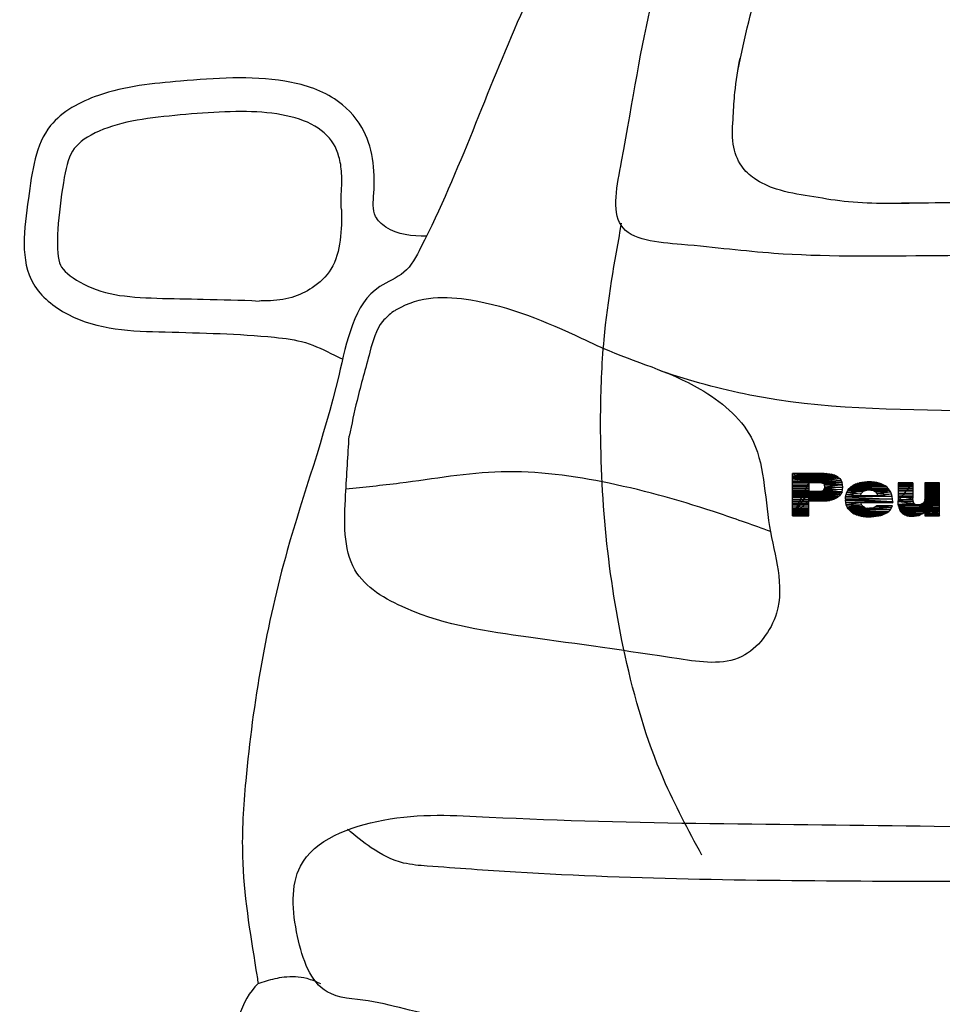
# Model space of a CAD drawing. Extents: x -11.06 to -9.03, y 5.45 to 7.1.
# Tile 2 of 11: x -11.06 to -10.55, y 6.01 to 6.56. Entities that reach past the tile are written whole.
import ezdxf

# ---------------------------------------------------------------- set-up
doc = ezdxf.new("R2010")
doc.units = 0
doc.layers.add('206', color=7, linetype='CONTINUOUS')

msp = doc.modelspace()

# ---------------------------------------------------------------- linework, layer by layer
at = {"layer": '206'}
for p, q in [((-10.62806, 6.28522), (-10.62806, 6.30858)), ((-10.62806, 6.30858), (-10.61903, 6.30355)), ((-10.62806, 6.30858), (-10.61903, 6.30355)), ((-10.61061, 6.30858), (-10.62806, 6.30858)), ((-10.62806, 6.30647), (-10.61289, 6.30355)), ((-10.61289, 6.30355), (-10.62806, 6.30647)), ((-10.62806, 6.30642), (-10.61289, 6.30355)), ((-10.61289, 6.30355), (-10.62806, 6.30642)), ((-10.62806, 6.30552), (-10.61289, 6.30355)), ((-10.61289, 6.30355), (-10.62806, 6.30552)), ((-10.62806, 6.30459), (-10.61289, 6.30355)), ((-10.61289, 6.30355), (-10.62806, 6.30459)), ((-10.62806, 6.30409), (-10.61903, 6.30409)), ((-10.62806, 6.30377), (-10.61903, 6.30377)), ((-10.61903, 6.30355), (-10.62806, 6.28522)), ((-10.62806, 6.28522), (-10.61903, 6.30355)), ((-10.61289, 6.30355), (-10.62794, 6.30724)), ((-10.62794, 6.30724), (-10.61289, 6.30355)), ((-10.61289, 6.30355), (-10.62687, 6.30774)), ((-10.62687, 6.30774), (-10.61289, 6.30355)), ((-10.61289, 6.30355), (-10.62565, 6.30812)), ((-10.62565, 6.30812), (-10.61289, 6.30355)), ((-10.61289, 6.30355), (-10.62432, 6.30839)), ((-10.62432, 6.30839), (-10.61289, 6.30355)), ((-10.61289, 6.30355), (-10.62287, 6.30854)), ((-10.62287, 6.30854), (-10.61289, 6.30355)), ((-10.6099, 6.3083), (-10.62217, 6.3083)), ((-10.6099, 6.30775), (-10.62217, 6.30775)), ((-10.6099, 6.30711), (-10.62217, 6.30711)), ((-10.6099, 6.30671), (-10.62217, 6.30671)), ((-10.6099, 6.30631), (-10.62217, 6.30631)), ((-10.6099, 6.30592), (-10.62217, 6.30592)), ((-10.61289, 6.30355), (-10.62131, 6.30858)), ((-10.61289, 6.30355), (-10.62131, 6.30858)), ((-10.60895, 6.3083), (-10.62122, 6.3083)), ((-10.61903, 6.30355), (-10.61061, 6.30858)), ((-10.61903, 6.30355), (-10.61061, 6.30858)), ((-10.60904, 6.30854), (-10.61903, 6.30355)), ((-10.61903, 6.30355), (-10.60904, 6.30854)), ((-10.6076, 6.30839), (-10.61903, 6.30355)), ((-10.61903, 6.30355), (-10.6076, 6.30839)), ((-10.60626, 6.30812), (-10.61903, 6.30355)), ((-10.61903, 6.30355), (-10.60626, 6.30812)), ((-10.60504, 6.30774), (-10.61903, 6.30355)), ((-10.61903, 6.30355), (-10.60504, 6.30774)), ((-10.60398, 6.30724), (-10.61903, 6.30355)), ((-10.61903, 6.30355), (-10.60398, 6.30724)), ((-10.60302, 6.30663), (-10.61903, 6.30355)), ((-10.61903, 6.30355), (-10.60302, 6.30663)), ((-10.60295, 6.3066), (-10.61903, 6.30355)), ((-10.61903, 6.30355), (-10.60295, 6.3066)), ((-10.60199, 6.30576), (-10.61903, 6.30355)), ((-10.61903, 6.30355), (-10.60199, 6.30576)), ((-10.60123, 6.30477), (-10.61903, 6.30355)), ((-10.61903, 6.30355), (-10.60123, 6.30477)), ((-10.6007, 6.30362), (-10.61903, 6.30355)), ((-10.61903, 6.30355), (-10.6007, 6.30362)), ((-10.61407, 6.30355), (-10.61903, 6.30355)), ((-10.61903, 6.30355), (-10.61903, 6.29852)), ((-10.6007, 6.30362), (-10.61407, 6.30355)), ((-10.6007, 6.30362), (-10.61407, 6.30355)), ((-10.61407, 6.30355), (-10.61343, 6.30355)), ((-10.6007, 6.30362), (-10.61343, 6.30355)), ((-10.61343, 6.30355), (-10.6007, 6.30362)), ((-10.61343, 6.30355), (-10.60039, 6.30237)), ((-10.60039, 6.30237), (-10.61343, 6.30355)), ((-10.61343, 6.30355), (-10.61198, 6.3034)), ((-10.61061, 6.30858), (-10.60904, 6.30854)), ((-10.60904, 6.30854), (-10.6076, 6.30839)), ((-10.6076, 6.30839), (-10.60626, 6.30812)), ((-10.60626, 6.30812), (-10.60504, 6.30774)), ((-10.60504, 6.30774), (-10.60398, 6.30724)), ((-10.60398, 6.30724), (-10.60302, 6.30663)), ((-10.60302, 6.30663), (-10.60295, 6.3066)), ((-10.60295, 6.3066), (-10.60199, 6.30576)), ((-10.60199, 6.30576), (-10.60123, 6.30477)), ((-10.60123, 6.30477), (-10.6007, 6.30362)), ((-10.60039, 6.30237), (-10.6007, 6.30362)), ((-10.5911, 6.3034), (-10.58976, 6.30366)), ((-10.58145, 6.30355), (-10.5911, 6.3034)), ((-10.58145, 6.30355), (-10.5911, 6.3034)), ((-10.58976, 6.30366), (-10.58835, 6.30385)), ((-10.58283, 6.30378), (-10.58976, 6.30366)), ((-10.58283, 6.30378), (-10.58976, 6.30366)), ((-10.58976, 6.30366), (-10.58145, 6.30355)), ((-10.58976, 6.30366), (-10.58145, 6.30355)), ((-10.58835, 6.30385), (-10.58683, 6.30393)), ((-10.58431, 6.30393), (-10.58835, 6.30385)), ((-10.58431, 6.30393), (-10.58835, 6.30385)), ((-10.58835, 6.30385), (-10.58283, 6.30378)), ((-10.58835, 6.30385), (-10.58283, 6.30378)), ((-10.58591, 6.30397), (-10.58683, 6.30393)), ((-10.58683, 6.30393), (-10.58431, 6.30393)), ((-10.58683, 6.30393), (-10.58431, 6.30393)), ((-10.58431, 6.30393), (-10.58591, 6.30397)), ((-10.58283, 6.30378), (-10.58431, 6.30393)), ((-10.58145, 6.30355), (-10.58283, 6.30378)), ((-10.58016, 6.30324), (-10.58145, 6.30355)), ((-10.62806, 6.30289), (-10.61903, 6.30289)), ((-10.62806, 6.30194), (-10.61903, 6.30194)), ((-10.62806, 6.30138), (-10.61903, 6.30138)), ((-10.62806, 6.3005), (-10.61903, 6.3005)), ((-10.62806, 6.29947), (-10.61903, 6.29947)), ((-10.62806, 6.29875), (-10.61903, 6.29875)), ((-10.61903, 6.29852), (-10.62806, 6.28522)), ((-10.62806, 6.28522), (-10.61903, 6.29852)), ((-10.62806, 6.29812), (-10.61903, 6.29812)), ((-10.61903, 6.29852), (-10.61903, 6.29345)), ((-10.61903, 6.29345), (-10.61903, 6.29852)), ((-10.61903, 6.29852), (-10.6007, 6.29837)), ((-10.61903, 6.29852), (-10.6007, 6.29837)), ((-10.61407, 6.29852), (-10.61903, 6.29852)), ((-10.61407, 6.29852), (-10.61903, 6.29852)), ((-10.61903, 6.29852), (-10.61407, 6.29852)), ((-10.61903, 6.29852), (-10.61903, 6.29852)), ((-10.60161, 6.29837), (-10.61903, 6.2937)), ((-10.60253, 6.29837), (-10.61903, 6.29394)), ((-10.60414, 6.29837), (-10.61903, 6.29437)), ((-10.60464, 6.29837), (-10.61903, 6.29451)), ((-10.60576, 6.29837), (-10.61903, 6.29481)), ((-10.60693, 6.29837), (-10.61903, 6.29512)), ((-10.60821, 6.29837), (-10.61903, 6.29547)), ((-10.60921, 6.29837), (-10.61903, 6.29573)), ((-10.61016, 6.29837), (-10.61903, 6.29599)), ((-10.61079, 6.29837), (-10.61903, 6.29616)), ((-10.61253, 6.29837), (-10.61903, 6.29662)), ((-10.61373, 6.29837), (-10.61903, 6.29695)), ((-10.61456, 6.29837), (-10.61903, 6.29717)), ((-10.61548, 6.29837), (-10.61903, 6.29741)), ((-10.61639, 6.29837), (-10.61903, 6.29766)), ((-10.61764, 6.29837), (-10.61903, 6.29799)), ((-10.61834, 6.29837), (-10.61903, 6.29818)), ((-10.6007, 6.29837), (-10.61903, 6.29345)), ((-10.61903, 6.29345), (-10.6007, 6.29837)), ((-10.61244, 6.29863), (-10.61407, 6.29852)), ((-10.61407, 6.29852), (-10.6007, 6.29837)), ((-10.6007, 6.29837), (-10.61407, 6.29852)), ((-10.61129, 6.29894), (-10.61244, 6.29863)), ((-10.61244, 6.29863), (-10.6007, 6.29837)), ((-10.6007, 6.29837), (-10.61244, 6.29863)), ((-10.61198, 6.3034), (-10.60039, 6.30237)), ((-10.60039, 6.30237), (-10.61198, 6.3034)), ((-10.61198, 6.3034), (-10.61099, 6.30301)), ((-10.61099, 6.29909), (-10.61129, 6.29894)), ((-10.61129, 6.29894), (-10.6007, 6.29837)), ((-10.6007, 6.29837), (-10.61129, 6.29894)), ((-10.61099, 6.30301), (-10.60039, 6.30237)), ((-10.60039, 6.30237), (-10.61099, 6.30301)), ((-10.61099, 6.30301), (-10.61045, 6.30237)), ((-10.61099, 6.29909), (-10.6103, 6.30004)), ((-10.60039, 6.29962), (-10.61099, 6.29909)), ((-10.60039, 6.29962), (-10.61099, 6.29909)), ((-10.61099, 6.29909), (-10.6007, 6.29837)), ((-10.6007, 6.29837), (-10.61099, 6.29909)), ((-10.61045, 6.30237), (-10.60039, 6.30237)), ((-10.61015, 6.30103), (-10.61045, 6.30237)), ((-10.61045, 6.30237), (-10.60039, 6.30237)), ((-10.6103, 6.30004), (-10.61015, 6.30103)), ((-10.60028, 6.301), (-10.6103, 6.30004)), ((-10.60028, 6.301), (-10.6103, 6.30004)), ((-10.6103, 6.30004), (-10.60039, 6.29962)), ((-10.6103, 6.30004), (-10.60039, 6.29962)), ((-10.60039, 6.30237), (-10.61015, 6.30103)), ((-10.60039, 6.30237), (-10.61015, 6.30103)), ((-10.61015, 6.30103), (-10.60028, 6.301)), ((-10.61015, 6.30103), (-10.60028, 6.301)), ((-10.6007, 6.29837), (-10.60127, 6.29726)), ((-10.6007, 6.29837), (-10.60039, 6.29962)), ((-10.60028, 6.301), (-10.60039, 6.30237)), ((-10.60039, 6.29962), (-10.60028, 6.301)), ((-10.59845, 6.29699), (-10.59803, 6.29821)), ((-10.59803, 6.29821), (-10.59746, 6.29928)), ((-10.5882, 6.29898), (-10.59803, 6.29821)), ((-10.59803, 6.29821), (-10.5882, 6.29898)), ((-10.58892, 6.29863), (-10.59803, 6.29821)), ((-10.58892, 6.29863), (-10.59803, 6.29821)), ((-10.59803, 6.29821), (-10.58988, 6.29776)), ((-10.59803, 6.29821), (-10.58988, 6.29776)), ((-10.59746, 6.29928), (-10.5967, 6.30027)), ((-10.57513, 6.30027), (-10.59746, 6.29928)), ((-10.59746, 6.29928), (-10.57513, 6.30027)), ((-10.58549, 6.29943), (-10.59746, 6.29928)), ((-10.59746, 6.29928), (-10.58549, 6.29943)), ((-10.58694, 6.29932), (-10.59746, 6.29928)), ((-10.58694, 6.29932), (-10.59746, 6.29928)), ((-10.59746, 6.29928), (-10.5882, 6.29898)), ((-10.59746, 6.29928), (-10.5882, 6.29898)), ((-10.5967, 6.30027), (-10.59578, 6.30119)), ((-10.57601, 6.30111), (-10.5967, 6.30027)), ((-10.57601, 6.30111), (-10.5967, 6.30027)), ((-10.5967, 6.30027), (-10.57513, 6.30027)), ((-10.5967, 6.30027), (-10.57513, 6.30027)), ((-10.59544, 6.30141), (-10.59578, 6.30119)), ((-10.59578, 6.30119), (-10.57601, 6.30111)), ((-10.59578, 6.30119), (-10.57601, 6.30111)), ((-10.59544, 6.30141), (-10.59449, 6.30206)), ((-10.57688, 6.30176), (-10.59544, 6.30141)), ((-10.57688, 6.30176), (-10.59544, 6.30141)), ((-10.59544, 6.30141), (-10.57601, 6.30111)), ((-10.57601, 6.30111), (-10.59544, 6.30141)), ((-10.59449, 6.30206), (-10.59346, 6.3026)), ((-10.57787, 6.30237), (-10.59449, 6.30206)), ((-10.57787, 6.30237), (-10.59449, 6.30206)), ((-10.59449, 6.30206), (-10.57688, 6.30176)), ((-10.59449, 6.30206), (-10.57688, 6.30176)), ((-10.59346, 6.3026), (-10.59231, 6.30305)), ((-10.57898, 6.30282), (-10.59346, 6.3026)), ((-10.57898, 6.30282), (-10.59346, 6.3026)), ((-10.59346, 6.3026), (-10.57787, 6.30237)), ((-10.59346, 6.3026), (-10.57787, 6.30237)), ((-10.59231, 6.30305), (-10.5911, 6.3034)), ((-10.58016, 6.30324), (-10.59231, 6.30305)), ((-10.58016, 6.30324), (-10.59231, 6.30305)), ((-10.59231, 6.30305), (-10.57898, 6.30282)), ((-10.59231, 6.30305), (-10.57898, 6.30282)), ((-10.5911, 6.3034), (-10.58016, 6.30324)), ((-10.5911, 6.3034), (-10.58016, 6.30324)), ((-10.58988, 6.29776), (-10.58892, 6.29863)), ((-10.5882, 6.29898), (-10.58892, 6.29863)), ((-10.5882, 6.29898), (-10.58694, 6.29932)), ((-10.58549, 6.29943), (-10.58694, 6.29932)), ((-10.57513, 6.30027), (-10.58549, 6.29943)), ((-10.57513, 6.30027), (-10.58549, 6.29943)), ((-10.58549, 6.29943), (-10.57441, 6.29932)), ((-10.57441, 6.29932), (-10.58549, 6.29943)), ((-10.58549, 6.29943), (-10.58469, 6.29939)), ((-10.58469, 6.29939), (-10.57441, 6.29932)), ((-10.58336, 6.29913), (-10.58469, 6.29939)), ((-10.58469, 6.29939), (-10.57441, 6.29932)), ((-10.57441, 6.29932), (-10.58336, 6.29913)), ((-10.57441, 6.29932), (-10.58336, 6.29913)), ((-10.58336, 6.29913), (-10.5738, 6.29825)), ((-10.5738, 6.29825), (-10.58336, 6.29913)), ((-10.58336, 6.29913), (-10.58229, 6.29859)), ((-10.58229, 6.29859), (-10.5738, 6.29825)), ((-10.5738, 6.29825), (-10.58229, 6.29859)), ((-10.58229, 6.29859), (-10.58218, 6.29852)), ((-10.58218, 6.29852), (-10.5738, 6.29825)), ((-10.58134, 6.29753), (-10.58218, 6.29852)), ((-10.58218, 6.29852), (-10.5738, 6.29825)), ((-10.5738, 6.29825), (-10.58134, 6.29753)), ((-10.5738, 6.29825), (-10.58134, 6.29753)), ((-10.57898, 6.30282), (-10.58016, 6.30324)), ((-10.57787, 6.30237), (-10.57898, 6.30282)), ((-10.57688, 6.30176), (-10.57787, 6.30237)), ((-10.57601, 6.30111), (-10.57688, 6.30176)), ((-10.57513, 6.30027), (-10.57601, 6.30111)), ((-10.57441, 6.29932), (-10.57513, 6.30027)), ((-10.5738, 6.29825), (-10.57441, 6.29932)), ((-10.5733, 6.29707), (-10.5738, 6.29825)), ((-10.56968, 6.30336), (-10.56968, 6.29334)), ((-10.5616, 6.30336), (-10.56968, 6.30336)), ((-10.56968, 6.29334), (-10.5616, 6.30336)), ((-10.56968, 6.29334), (-10.5616, 6.30336)), ((-10.56968, 6.30288), (-10.56145, 6.30281)), ((-10.56968, 6.30288), (-10.56145, 6.30281)), ((-10.56145, 6.30281), (-10.56968, 6.30258)), ((-10.56145, 6.30281), (-10.56968, 6.30258)), ((-10.56968, 6.30234), (-10.56145, 6.30226)), ((-10.56968, 6.30234), (-10.56145, 6.30226)), ((-10.56145, 6.30226), (-10.56968, 6.30203)), ((-10.56145, 6.30226), (-10.56968, 6.30203)), ((-10.56968, 6.30197), (-10.56145, 6.3019)), ((-10.56968, 6.30197), (-10.56145, 6.3019)), ((-10.56145, 6.3019), (-10.56968, 6.30167)), ((-10.56145, 6.3019), (-10.56968, 6.30167)), ((-10.56968, 6.30143), (-10.56145, 6.30135)), ((-10.56968, 6.30143), (-10.56145, 6.30135)), ((-10.56145, 6.30135), (-10.56968, 6.30112)), ((-10.56145, 6.30135), (-10.56968, 6.30112)), ((-10.56968, 6.30052), (-10.56145, 6.30044)), ((-10.56968, 6.30052), (-10.56145, 6.30044)), ((-10.56145, 6.30044), (-10.56968, 6.30021)), ((-10.56145, 6.30044), (-10.56968, 6.30021)), ((-10.56968, 6.30043), (-10.56145, 6.30035)), ((-10.56968, 6.30043), (-10.56145, 6.30035)), ((-10.56145, 6.30035), (-10.56968, 6.30012)), ((-10.56145, 6.30035), (-10.56968, 6.30012)), ((-10.56968, 6.29952), (-10.56145, 6.29944)), ((-10.56968, 6.29952), (-10.56145, 6.29944)), ((-10.56145, 6.29944), (-10.56968, 6.29921)), ((-10.56145, 6.29944), (-10.56968, 6.29921)), ((-10.56968, 6.29888), (-10.56145, 6.29881)), ((-10.56968, 6.29888), (-10.56145, 6.29881)), ((-10.56145, 6.29881), (-10.56968, 6.29858)), ((-10.56145, 6.29881), (-10.56968, 6.29858)), ((-10.5616, 6.30336), (-10.5616, 6.29482)), ((-10.55489, 6.30336), (-10.55489, 6.29448)), ((-10.54682, 6.30336), (-10.55489, 6.30336)), ((-10.55489, 6.29448), (-10.54682, 6.30336)), ((-10.54682, 6.30336), (-10.55489, 6.29448)), ((-10.54682, 6.30281), (-10.55489, 6.30281)), ((-10.54682, 6.30219), (-10.55489, 6.30219)), ((-10.54682, 6.30188), (-10.55489, 6.30188)), ((-10.54682, 6.30157), (-10.55489, 6.30157)), ((-10.54682, 6.30102), (-10.55489, 6.30102)), ((-10.54682, 6.3004), (-10.55489, 6.3004)), ((-10.54682, 6.29986), (-10.55489, 6.29986)), ((-10.54682, 6.29908), (-10.55489, 6.29908)), ((-10.54682, 6.29853), (-10.55489, 6.29853)), ((-10.54682, 6.28522), (-10.54682, 6.30336)), ((-10.62806, 6.29748), (-10.61903, 6.29748)), ((-10.62806, 6.29668), (-10.61903, 6.29668)), ((-10.62806, 6.29597), (-10.61903, 6.29597)), ((-10.62806, 6.29541), (-10.61903, 6.29541)), ((-10.62806, 6.29437), (-10.61903, 6.29437)), ((-10.61903, 6.29345), (-10.62806, 6.28522)), ((-10.61903, 6.29345), (-10.62806, 6.28522)), ((-10.62806, 6.29342), (-10.61903, 6.29342)), ((-10.62806, 6.29286), (-10.61903, 6.29286)), ((-10.60127, 6.29726), (-10.61903, 6.29345)), ((-10.61903, 6.29345), (-10.60127, 6.29726)), ((-10.60203, 6.29627), (-10.61903, 6.29345)), ((-10.61903, 6.29345), (-10.60203, 6.29627)), ((-10.60295, 6.29543), (-10.61903, 6.29345)), ((-10.61903, 6.29345), (-10.60295, 6.29543)), ((-10.6039, 6.29482), (-10.61903, 6.29345)), ((-10.61903, 6.29345), (-10.6039, 6.29482)), ((-10.60497, 6.29433), (-10.61903, 6.29345)), ((-10.61903, 6.29345), (-10.60497, 6.29433)), ((-10.60619, 6.29395), (-10.61903, 6.29345)), ((-10.61903, 6.29345), (-10.60619, 6.29395)), ((-10.60748, 6.29368), (-10.61903, 6.29345)), ((-10.61903, 6.29345), (-10.60748, 6.29368)), ((-10.60893, 6.29349), (-10.61903, 6.29345)), ((-10.61903, 6.29345), (-10.60893, 6.29349)), ((-10.61049, 6.29345), (-10.61903, 6.29345)), ((-10.61903, 6.29345), (-10.61049, 6.29345)), ((-10.61061, 6.29345), (-10.61903, 6.29345)), ((-10.61903, 6.28522), (-10.61903, 6.29345)), ((-10.61049, 6.29345), (-10.61061, 6.29345)), ((-10.60893, 6.29349), (-10.61049, 6.29345)), ((-10.60748, 6.29368), (-10.60893, 6.29349)), ((-10.60619, 6.29395), (-10.60748, 6.29368)), ((-10.60497, 6.29433), (-10.60619, 6.29395)), ((-10.6039, 6.29482), (-10.60497, 6.29433)), ((-10.60295, 6.29543), (-10.6039, 6.29482)), ((-10.60203, 6.29627), (-10.60295, 6.29543)), ((-10.60127, 6.29726), (-10.60203, 6.29627)), ((-10.59879, 6.29429), (-10.59872, 6.2957)), ((-10.57273, 6.29444), (-10.59879, 6.29429)), ((-10.57273, 6.29444), (-10.59879, 6.29429)), ((-10.59879, 6.29429), (-10.57265, 6.29295)), ((-10.57265, 6.29295), (-10.59879, 6.29429)), ((-10.59879, 6.29429), (-10.59879, 6.29383)), ((-10.59879, 6.29383), (-10.57265, 6.29295)), ((-10.59864, 6.29246), (-10.59879, 6.29383)), ((-10.59879, 6.29383), (-10.57265, 6.29295)), ((-10.59872, 6.2957), (-10.59845, 6.29699)), ((-10.59045, 6.29661), (-10.59872, 6.2957)), ((-10.59872, 6.2957), (-10.59045, 6.29661)), ((-10.59052, 6.29627), (-10.59872, 6.2957)), ((-10.59872, 6.2957), (-10.59052, 6.29627)), ((-10.57296, 6.29581), (-10.59872, 6.2957)), ((-10.57296, 6.29581), (-10.59872, 6.2957)), ((-10.59872, 6.2957), (-10.57273, 6.29444)), ((-10.59872, 6.2957), (-10.57273, 6.29444)), ((-10.57265, 6.29295), (-10.59864, 6.29246)), ((-10.59864, 6.29246), (-10.57265, 6.29295)), ((-10.57265, 6.29273), (-10.59864, 6.29246)), ((-10.57265, 6.29273), (-10.59864, 6.29246)), ((-10.58988, 6.29776), (-10.59845, 6.29699)), ((-10.58988, 6.29776), (-10.59845, 6.29699)), ((-10.59845, 6.29699), (-10.59045, 6.29661)), ((-10.59845, 6.29699), (-10.59045, 6.29661)), ((-10.59045, 6.29661), (-10.59052, 6.29627)), ((-10.59052, 6.29627), (-10.57296, 6.29581)), ((-10.59052, 6.29627), (-10.57296, 6.29581)), ((-10.58096, 6.29627), (-10.59052, 6.29627)), ((-10.58096, 6.29627), (-10.59052, 6.29627)), ((-10.59052, 6.29627), (-10.58096, 6.29627)), ((-10.59052, 6.29627), (-10.59052, 6.29627)), ((-10.59045, 6.29661), (-10.58988, 6.29776)), ((-10.58134, 6.29753), (-10.5733, 6.29707)), ((-10.58096, 6.29627), (-10.58134, 6.29753)), ((-10.58134, 6.29753), (-10.5733, 6.29707)), ((-10.5733, 6.29707), (-10.58096, 6.29627)), ((-10.5733, 6.29707), (-10.58096, 6.29627)), ((-10.58096, 6.29627), (-10.57296, 6.29581)), ((-10.57296, 6.29581), (-10.58096, 6.29627)), ((-10.57296, 6.29581), (-10.5733, 6.29707)), ((-10.57273, 6.29444), (-10.57296, 6.29581)), ((-10.57265, 6.29295), (-10.57273, 6.29444)), ((-10.57265, 6.29295), (-10.57265, 6.29273)), ((-10.57265, 6.29242), (-10.57265, 6.29273)), ((-10.56968, 6.2977), (-10.56145, 6.29762)), ((-10.56968, 6.2977), (-10.56145, 6.29762)), ((-10.56145, 6.29762), (-10.56968, 6.2974)), ((-10.56145, 6.29762), (-10.56968, 6.2974)), ((-10.56968, 6.29688), (-10.56145, 6.29681)), ((-10.56968, 6.29688), (-10.56145, 6.29681)), ((-10.56145, 6.29681), (-10.56968, 6.29658)), ((-10.56145, 6.29681), (-10.56968, 6.29658)), ((-10.56968, 6.29615), (-10.56145, 6.29608)), ((-10.56968, 6.29615), (-10.56145, 6.29608)), ((-10.56145, 6.29608), (-10.56968, 6.29585)), ((-10.56145, 6.29608), (-10.56968, 6.29585)), ((-10.56968, 6.29552), (-10.56145, 6.29544)), ((-10.56968, 6.29552), (-10.56145, 6.29544)), ((-10.56145, 6.29544), (-10.56968, 6.29521)), ((-10.56145, 6.29544), (-10.56968, 6.29521)), ((-10.5616, 6.29482), (-10.56968, 6.29334)), ((-10.5616, 6.29482), (-10.56968, 6.29334)), ((-10.56968, 6.29425), (-10.56145, 6.29417)), ((-10.56968, 6.29425), (-10.56145, 6.29417)), ((-10.56145, 6.29417), (-10.56968, 6.29394)), ((-10.56145, 6.29417), (-10.56968, 6.29394)), ((-10.56968, 6.29334), (-10.56145, 6.29326)), ((-10.56968, 6.29303), (-10.56968, 6.29334)), ((-10.56968, 6.29334), (-10.56145, 6.29326)), ((-10.56145, 6.29326), (-10.56968, 6.29303)), ((-10.56145, 6.29326), (-10.56968, 6.29303)), ((-10.56968, 6.29303), (-10.56107, 6.29219)), ((-10.56957, 6.29143), (-10.56968, 6.29303)), ((-10.56968, 6.29303), (-10.56107, 6.29219)), ((-10.56145, 6.29326), (-10.5616, 6.29482)), ((-10.56107, 6.29219), (-10.56145, 6.29326)), ((-10.55512, 6.29315), (-10.55589, 6.29212)), ((-10.55489, 6.29444), (-10.55512, 6.29315)), ((-10.55512, 6.29315), (-10.54682, 6.28522)), ((-10.54682, 6.28522), (-10.55512, 6.29315)), ((-10.54682, 6.29783), (-10.55489, 6.29783)), ((-10.54682, 6.29744), (-10.55489, 6.29744)), ((-10.54682, 6.29729), (-10.55489, 6.29729)), ((-10.54682, 6.29659), (-10.55489, 6.29659)), ((-10.54682, 6.29628), (-10.55489, 6.29628)), ((-10.54682, 6.29604), (-10.55489, 6.29604)), ((-10.54682, 6.29581), (-10.55489, 6.29581)), ((-10.54682, 6.29542), (-10.55489, 6.29542)), ((-10.54682, 6.29487), (-10.55489, 6.29487)), ((-10.54682, 6.29487), (-10.55489, 6.29487)), ((-10.55489, 6.29448), (-10.54682, 6.28522)), ((-10.54682, 6.28522), (-10.55489, 6.29448)), ((-10.55489, 6.29448), (-10.55489, 6.29444)), ((-10.55489, 6.29444), (-10.54682, 6.28522)), ((-10.54682, 6.28522), (-10.55489, 6.29444)), ((-10.54682, 6.29433), (-10.55489, 6.29433)), ((-10.54682, 6.29394), (-10.55489, 6.29394)), ((-10.54682, 6.29347), (-10.55489, 6.29347)), ((-10.54682, 6.29324), (-10.55489, 6.29324)), ((-10.54682, 6.29293), (-10.55489, 6.29293)), ((-10.54682, 6.29262), (-10.55489, 6.29262)), ((-10.62806, 6.29199), (-10.61903, 6.29199)), ((-10.62806, 6.29127), (-10.61903, 6.29127)), ((-10.62806, 6.29008), (-10.61903, 6.29008)), ((-10.62806, 6.28928), (-10.61903, 6.28928)), ((-10.62806, 6.2888), (-10.61903, 6.2888)), ((-10.62806, 6.28816), (-10.61903, 6.28816)), ((-10.62806, 6.28761), (-10.61903, 6.28761)), ((-10.59864, 6.29246), (-10.57265, 6.29242)), ((-10.59834, 6.29116), (-10.59864, 6.29246)), ((-10.59864, 6.29246), (-10.59014, 6.29242)), ((-10.59014, 6.29242), (-10.59864, 6.29246)), ((-10.59864, 6.29246), (-10.57265, 6.29242)), ((-10.59014, 6.29242), (-10.59834, 6.29116)), ((-10.59014, 6.29242), (-10.59834, 6.29116)), ((-10.59834, 6.29116), (-10.58984, 6.29116)), ((-10.59788, 6.29002), (-10.59834, 6.29116)), ((-10.59834, 6.29116), (-10.58984, 6.29116)), ((-10.58984, 6.29116), (-10.59788, 6.29002)), ((-10.59788, 6.29002), (-10.58984, 6.29116)), ((-10.589, 6.29021), (-10.59788, 6.29002)), ((-10.59788, 6.29002), (-10.589, 6.29021)), ((-10.58889, 6.29013), (-10.59788, 6.29002)), ((-10.58889, 6.29013), (-10.59788, 6.29002)), ((-10.59788, 6.29002), (-10.58786, 6.28964)), ((-10.59723, 6.28895), (-10.59788, 6.29002)), ((-10.59788, 6.29002), (-10.58786, 6.28964)), ((-10.58786, 6.28964), (-10.59723, 6.28895)), ((-10.59723, 6.28895), (-10.58786, 6.28964)), ((-10.58652, 6.28941), (-10.59723, 6.28895)), ((-10.59723, 6.28895), (-10.58652, 6.28941)), ((-10.58546, 6.28933), (-10.59723, 6.28895)), ((-10.58546, 6.28933), (-10.59723, 6.28895)), ((-10.59723, 6.28895), (-10.57395, 6.28853)), ((-10.59643, 6.288), (-10.59723, 6.28895)), ((-10.59723, 6.28895), (-10.57395, 6.28853)), ((-10.57395, 6.28853), (-10.59643, 6.288)), ((-10.57395, 6.28853), (-10.59643, 6.288)), ((-10.59643, 6.288), (-10.57482, 6.28762)), ((-10.59544, 6.28712), (-10.59643, 6.288)), ((-10.59643, 6.288), (-10.57482, 6.28762)), ((-10.57482, 6.28762), (-10.59544, 6.28712)), ((-10.57482, 6.28762), (-10.59544, 6.28712)), ((-10.59544, 6.28712), (-10.57589, 6.28682)), ((-10.59491, 6.28678), (-10.59544, 6.28712)), ((-10.59544, 6.28712), (-10.57589, 6.28682)), ((-10.57265, 6.29242), (-10.59014, 6.29242)), ((-10.58984, 6.29116), (-10.59014, 6.29242)), ((-10.58984, 6.29116), (-10.589, 6.29021)), ((-10.589, 6.29021), (-10.58889, 6.29013)), ((-10.58786, 6.28964), (-10.58889, 6.29013)), ((-10.58786, 6.28964), (-10.58652, 6.28941)), ((-10.58652, 6.28941), (-10.58546, 6.28933)), ((-10.58401, 6.28945), (-10.58546, 6.28933)), ((-10.58546, 6.28933), (-10.57395, 6.28853)), ((-10.57395, 6.28853), (-10.58546, 6.28933)), ((-10.58401, 6.28945), (-10.58302, 6.28972)), ((-10.5733, 6.2896), (-10.58401, 6.28945)), ((-10.5733, 6.2896), (-10.58401, 6.28945)), ((-10.58401, 6.28945), (-10.57395, 6.28853)), ((-10.57395, 6.28853), (-10.58401, 6.28945)), ((-10.58187, 6.2904), (-10.58302, 6.28972)), ((-10.58302, 6.28972), (-10.5733, 6.2896)), ((-10.58302, 6.28972), (-10.5733, 6.2896)), ((-10.58161, 6.29074), (-10.58187, 6.2904)), ((-10.58187, 6.2904), (-10.5728, 6.29074)), ((-10.5728, 6.29074), (-10.58187, 6.2904)), ((-10.58187, 6.2904), (-10.5733, 6.2896)), ((-10.5733, 6.2896), (-10.58187, 6.2904)), ((-10.5728, 6.29074), (-10.58161, 6.29074)), ((-10.57589, 6.28682), (-10.57482, 6.28762)), ((-10.57482, 6.28762), (-10.57395, 6.28853)), ((-10.57395, 6.28853), (-10.5733, 6.2896)), ((-10.5733, 6.2896), (-10.5728, 6.29074)), ((-10.56107, 6.29219), (-10.56957, 6.29143)), ((-10.56957, 6.29143), (-10.56107, 6.29219)), ((-10.56095, 6.29204), (-10.56957, 6.29143)), ((-10.56957, 6.29143), (-10.56095, 6.29204)), ((-10.56, 6.29147), (-10.56957, 6.29143)), ((-10.56, 6.29147), (-10.56957, 6.29143)), ((-10.56957, 6.29143), (-10.55871, 6.29128)), ((-10.56934, 6.29006), (-10.56957, 6.29143)), ((-10.56957, 6.29143), (-10.55871, 6.29128)), ((-10.54682, 6.29129), (-10.56954, 6.29129)), ((-10.54682, 6.29052), (-10.56941, 6.29052)), ((-10.54682, 6.28949), (-10.56941, 6.28949)), ((-10.55871, 6.29128), (-10.56934, 6.29006)), ((-10.55871, 6.29128), (-10.56934, 6.29006)), ((-10.56934, 6.29006), (-10.55871, 6.29128)), ((-10.55871, 6.29128), (-10.56934, 6.29006)), ((-10.56934, 6.29006), (-10.55489, 6.28712)), ((-10.55489, 6.28712), (-10.56934, 6.29006)), ((-10.56934, 6.29006), (-10.56899, 6.28884)), ((-10.56899, 6.28884), (-10.55489, 6.28712)), ((-10.55489, 6.28712), (-10.56899, 6.28884)), ((-10.56899, 6.28884), (-10.56846, 6.28777)), ((-10.54682, 6.2888), (-10.56898, 6.2888)), ((-10.54682, 6.28803), (-10.56859, 6.28803)), ((-10.56846, 6.28777), (-10.55489, 6.28712)), ((-10.56781, 6.2869), (-10.56846, 6.28777)), ((-10.56846, 6.28777), (-10.55489, 6.28712)), ((-10.54682, 6.28771), (-10.56842, 6.28771)), ((-10.55489, 6.28712), (-10.56781, 6.2869)), ((-10.55489, 6.28712), (-10.56781, 6.2869)), ((-10.56107, 6.29219), (-10.56095, 6.29204)), ((-10.56095, 6.29204), (-10.56, 6.29147)), ((-10.55871, 6.29128), (-10.56, 6.29147)), ((-10.55726, 6.29143), (-10.55871, 6.29128)), ((-10.55871, 6.29128), (-10.54682, 6.28522)), ((-10.55871, 6.29128), (-10.55871, 6.29128)), ((-10.54682, 6.28522), (-10.55871, 6.29128)), ((-10.55871, 6.29128), (-10.55489, 6.28712)), ((-10.55489, 6.28712), (-10.55871, 6.29128)), ((-10.55615, 6.29193), (-10.55726, 6.29143)), ((-10.55726, 6.29143), (-10.54682, 6.28522)), ((-10.54682, 6.28522), (-10.55726, 6.29143)), ((-10.55589, 6.29212), (-10.55615, 6.29193)), ((-10.55615, 6.29193), (-10.54682, 6.28522)), ((-10.54682, 6.28522), (-10.55615, 6.29193)), ((-10.55604, 6.28636), (-10.55489, 6.28712)), ((-10.55589, 6.29212), (-10.54682, 6.28522)), ((-10.54682, 6.28522), (-10.55589, 6.29212)), ((-10.54682, 6.29199), (-10.55489, 6.29199)), ((-10.55489, 6.28712), (-10.54682, 6.28522)), ((-10.54682, 6.28522), (-10.55489, 6.28712)), ((-10.55489, 6.28712), (-10.55489, 6.28522)), ((-10.54682, 6.28709), (-10.55489, 6.28709)), ((-10.62806, 6.28681), (-10.61903, 6.28681)), ((-10.62806, 6.28617), (-10.61903, 6.28617)), ((-10.62806, 6.28562), (-10.61903, 6.28562)), ((-10.62806, 6.28522), (-10.61903, 6.28522)), ((-10.57589, 6.28682), (-10.59491, 6.28678)), ((-10.57589, 6.28682), (-10.59491, 6.28678)), ((-10.59491, 6.28678), (-10.57707, 6.28617)), ((-10.57707, 6.28617), (-10.59491, 6.28678)), ((-10.59491, 6.28678), (-10.59392, 6.28621)), ((-10.59392, 6.28621), (-10.57707, 6.28617)), ((-10.59285, 6.28571), (-10.59392, 6.28621)), ((-10.59392, 6.28621), (-10.57707, 6.28617)), ((-10.57707, 6.28617), (-10.59285, 6.28571)), ((-10.59285, 6.28571), (-10.57707, 6.28617)), ((-10.5781, 6.28575), (-10.59285, 6.28571)), ((-10.5781, 6.28575), (-10.59285, 6.28571)), ((-10.59285, 6.28571), (-10.57921, 6.28541)), ((-10.59163, 6.28533), (-10.59285, 6.28571)), ((-10.59285, 6.28571), (-10.57921, 6.28541)), ((-10.57921, 6.28541), (-10.59163, 6.28533)), ((-10.57921, 6.28541), (-10.59163, 6.28533)), ((-10.59163, 6.28533), (-10.58043, 6.2851)), ((-10.59037, 6.28503), (-10.59163, 6.28533)), ((-10.59163, 6.28533), (-10.58043, 6.2851)), ((-10.58043, 6.2851), (-10.59037, 6.28503)), ((-10.58043, 6.2851), (-10.59037, 6.28503)), ((-10.59037, 6.28503), (-10.58176, 6.28488)), ((-10.58896, 6.2848), (-10.59037, 6.28503)), ((-10.59037, 6.28503), (-10.58176, 6.28488)), ((-10.58176, 6.28488), (-10.58896, 6.2848)), ((-10.58176, 6.28488), (-10.58896, 6.2848)), ((-10.58896, 6.2848), (-10.58317, 6.28472)), ((-10.58751, 6.28465), (-10.58896, 6.2848)), ((-10.58896, 6.2848), (-10.58317, 6.28472)), ((-10.58317, 6.28472), (-10.58751, 6.28465)), ((-10.58317, 6.28472), (-10.58751, 6.28465)), ((-10.58751, 6.28465), (-10.58466, 6.28465)), ((-10.58591, 6.28461), (-10.58751, 6.28465)), ((-10.58751, 6.28465), (-10.58466, 6.28465)), ((-10.58466, 6.28465), (-10.58591, 6.28461)), ((-10.58466, 6.28465), (-10.58317, 6.28472)), ((-10.58317, 6.28472), (-10.58176, 6.28488)), ((-10.58176, 6.28488), (-10.58043, 6.2851)), ((-10.58043, 6.2851), (-10.57921, 6.28541)), ((-10.57921, 6.28541), (-10.5781, 6.28575)), ((-10.57707, 6.28617), (-10.5781, 6.28575)), ((-10.57707, 6.28617), (-10.57589, 6.28682)), ((-10.56781, 6.2869), (-10.55604, 6.28636)), ((-10.56713, 6.28625), (-10.56781, 6.2869)), ((-10.56781, 6.2869), (-10.55604, 6.28636)), ((-10.55604, 6.28636), (-10.56713, 6.28625)), ((-10.55604, 6.28636), (-10.56713, 6.28625)), ((-10.56713, 6.28625), (-10.55722, 6.28579)), ((-10.56614, 6.28564), (-10.56713, 6.28625)), ((-10.56713, 6.28625), (-10.55722, 6.28579)), ((-10.55722, 6.28579), (-10.56614, 6.28564)), ((-10.55722, 6.28579), (-10.56614, 6.28564)), ((-10.56614, 6.28564), (-10.55825, 6.28541)), ((-10.56495, 6.28522), (-10.56614, 6.28564)), ((-10.56614, 6.28564), (-10.55825, 6.28541)), ((-10.55825, 6.28541), (-10.56495, 6.28522)), ((-10.55825, 6.28541), (-10.56495, 6.28522)), ((-10.56495, 6.28522), (-10.55951, 6.2851)), ((-10.56358, 6.28495), (-10.56495, 6.28522)), ((-10.56495, 6.28522), (-10.55951, 6.2851)), ((-10.55951, 6.2851), (-10.56358, 6.28495)), ((-10.55951, 6.2851), (-10.56358, 6.28495)), ((-10.56358, 6.28495), (-10.56084, 6.28491)), ((-10.56202, 6.28488), (-10.56358, 6.28495)), ((-10.56358, 6.28495), (-10.56084, 6.28491)), ((-10.56084, 6.28491), (-10.56202, 6.28488)), ((-10.56084, 6.28491), (-10.55951, 6.2851)), ((-10.55951, 6.2851), (-10.55825, 6.28541)), ((-10.55825, 6.28541), (-10.55722, 6.28579)), ((-10.55722, 6.28579), (-10.55604, 6.28636)), ((-10.54682, 6.28623), (-10.55489, 6.28623)), ((-10.54682, 6.28561), (-10.55489, 6.28561)), ((-10.55489, 6.28522), (-10.54682, 6.28522))]:
    msp.add_line(p, q, dxfattribs=at)
for points, knots in [([(-10.0402, 6.8897), (-10.11129, 6.89039), (-10.23176, 6.89126), (-10.39221, 6.87786), (-10.51523, 6.87943), (-10.63028, 6.83001), (-10.70072, 6.70455), (-10.77884, 6.57509), (-10.81365, 6.47115), (-10.84138, 6.41857), (-10.86973, 6.40847), (-10.88131, 6.34351), (-10.9129, 6.25941), (-10.92896, 6.16776), (-10.93394, 6.08957), (-10.92769, 6.05225), (-10.92393, 6.02885), (-10.92352, 6.0263)], [0.008634, 0.008634, 0.008634, 0.008634, 0.181303, 0.3013, 0.39993, 0.479009, 0.589575, 0.727068, 0.836337, 0.849545, 0.861929, 0.904502, 0.983167, 1.084001, 1.116534, 1.165757, 1.171776, 1.171776, 1.171776, 1.171776]), ([(-10.0402, 6.42897), (-10.08172, 6.42894), (-10.25346, 6.42884), (-10.44865, 6.43032), (-10.62906, 6.42818), (-10.68126, 6.43501), (-10.73118, 6.43839), (-10.71714, 6.50675), (-10.70827, 6.57539), (-10.67166, 6.66909), (-10.6382, 6.74268), (-10.59284, 6.78835), (-10.53615, 6.81223), (-10.4454, 6.82146), (-10.31072, 6.82549), (-10.16944, 6.82933), (-10.07327, 6.8291), (-10.0402, 6.82898)], [0.004084, 0.004084, 0.004084, 0.004084, 0.104831, 0.420889, 0.488241, 0.5294, 0.557951, 0.584524, 0.656262, 0.741345, 0.811355, 0.845655, 0.891878, 0.95671, 1.066335, 1.219702, 1.300101, 1.300101, 1.300101, 1.300101]), ([(-10.6583, 6.53136), (-10.6546, 6.55028), (-10.65066, 6.56672), (-10.6341, 6.61649), (-10.61936, 6.65287), (-10.59174, 6.70948), (-10.57761, 6.7286), (-10.53977, 6.75126), (-10.51116, 6.75777), (-10.44671, 6.76409), (-10.41129, 6.76567), (-10.34182, 6.76814), (-10.30649, 6.76908), (-10.19419, 6.77203), (-10.11781, 6.77279), (-10.04039, 6.7725)], [0.6315649, 0.6315649, 0.6315649, 0.6315649, 0.6833396, 0.6833396, 0.7690032, 0.7690032, 0.8546668, 0.8546668, 0.9403304, 0.9403304, 1.0259939, 1.0259939, 1.1116575, 1.1116575, 1.300101, 1.300101, 1.300101, 1.300101]), ([(-10.55846, 6.45814), (-10.57223, 6.45786), (-10.59247, 6.45744), (-10.6185, 6.46205), (-10.63549, 6.46471), (-10.64841, 6.47049), (-10.65749, 6.47884), (-10.66201, 6.49151), (-10.66082, 6.50553), (-10.66003, 6.52148), (-10.6582, 6.53212), (-10.65711, 6.53843)], [0, 0, 0, 0, 0.0411531, 0.0605256, 0.0791382, 0.0925239, 0.1021125, 0.1146908, 0.1296375, 0.1422833, 0.1607143, 0.1607143, 0.1607143, 0.1607143]), ([(-10.83043, 6.43989), (-10.83847, 6.43982), (-10.849, 6.44072), (-10.86084, 6.45151), (-10.85828, 6.47234), (-10.86095, 6.49729), (-10.88257, 6.51917), (-10.91816, 6.52961), (-10.96279, 6.52602), (-11.00702, 6.52212), (-11.04518, 6.50197), (-11.05071, 6.45928), (-11.05675, 6.41683), (-11.02065, 6.38815), (-10.97261, 6.38672), (-10.92897, 6.38582), (-10.89712, 6.38192), (-10.88513, 6.37586), (-10.87836, 6.37263), (-10.87685, 6.37192)], [0.0045061, 0.0045061, 0.0045061, 0.0045061, 0.0233026, 0.029801, 0.0397816, 0.0686076, 0.0859366, 0.1094381, 0.1561766, 0.1934608, 0.2185527, 0.2514799, 0.2882945, 0.3083985, 0.3527379, 0.4018288, 0.4158103, 0.4298949, 0.4339045, 0.4339045, 0.4339045, 0.4339045]), ([(-10.87747, 6.45471), (-10.8778, 6.45813), (-10.87774, 6.46111), (-10.87725, 6.46806), (-10.87719, 6.47107), (-10.87761, 6.47802), (-10.8781, 6.48115), (-10.88036, 6.48929), (-10.88283, 6.49323), (-10.89537, 6.50455), (-10.90915, 6.50774), (-10.93944, 6.50945), (-10.95645, 6.50789), (-10.98901, 6.50485), (-11.0045, 6.50207), (-11.02724, 6.48962), (-11.02913, 6.48368), (-11.03435, 6.44894), (-11.03595, 6.42991), (-11.0299, 6.41794), (-11.01692, 6.41), (-10.98873, 6.40513), (-10.97114, 6.40551), (-10.94354, 6.40463), (-10.93375, 6.40478), (-10.92307, 6.404)], [0.0344057, 0.0344057, 0.0344057, 0.0344057, 0.0383356, 0.0383356, 0.0487286, 0.0487286, 0.0591216, 0.0591216, 0.0799075, 0.0799075, 0.1212486, 0.1212486, 0.1625896, 0.1625896, 0.2039307, 0.2039307, 0.2452717, 0.2452717, 0.2866127, 0.2866127, 0.3279538, 0.3279538, 0.3692948, 0.3692948, 0.3942422, 0.3942422, 0.3942422, 0.3942422]), ([(-10.20485, 6.45854), (-10.30885, 6.45883), (-10.41269, 6.45919), (-10.53919, 6.45843), (-10.55931, 6.45805), (-10.57892, 6.45801)], [0.1380602, 0.1380602, 0.1380602, 0.1380602, 0.3928044, 0.3928044, 0.4400459, 0.4400459, 0.4400459, 0.4400459]), ([(-10.87747, 6.45471), (-10.87746, 6.44903), (-10.87746, 6.43772), (-10.8817, 6.42133), (-10.8928, 6.41113), (-10.90509, 6.40516), (-10.91541, 6.40404), (-10.92152, 6.40401), (-10.92307, 6.404)], [0, 0, 0, 0, 0.01639399, 0.03264502, 0.04685962, 0.05920219, 0.0728903, 0.07753843, 0.07753843, 0.07753843, 0.07753843]), ([(-10.67817, 6.09736), (-10.68566, 6.11123), (-10.70443, 6.14602), (-10.7279, 6.22739), (-10.73579, 6.31015), (-10.73271, 6.39046), (-10.72641, 6.42569), (-10.72258, 6.44706)], [0, 0, 0, 0, 0.045743, 0.1146878, 0.2427275, 0.2832857, 0.3457691, 0.3457691, 0.3457691, 0.3457691]), ([(-10.84874, 6.39821), (-10.84817, 6.39859), (-10.83458, 6.40705), (-10.79742, 6.40657), (-10.76033, 6.39091), (-10.71928, 6.37122), (-10.68432, 6.36225), (-10.64322, 6.32845), (-10.64394, 6.27964), (-10.62864, 6.23621), (-10.65571, 6.20058), (-10.70874, 6.20882), (-10.76903, 6.21737), (-10.83078, 6.22573), (-10.87721, 6.25301), (-10.87543, 6.29459), (-10.87392, 6.31851), (-10.87319, 6.32921)], [0.0095296, 0.0095296, 0.0095296, 0.0095296, 0.0110272, 0.0444986, 0.0970085, 0.1072292, 0.154251, 0.1850972, 0.2243518, 0.2618109, 0.2861164, 0.3141594, 0.3822664, 0.4386658, 0.466891, 0.4993028, 0.5248468, 0.5248468, 0.5248468, 0.5248468]), ([(-10.84874, 6.39821), (-10.85088, 6.3965), (-10.8578, 6.39097), (-10.86258, 6.3724), (-10.86856, 6.35155), (-10.87182, 6.33585), (-10.87319, 6.32921)], [0, 0, 0, 0, 0.00794793, 0.02576238, 0.05234905, 0.07184687, 0.07184687, 0.07184687, 0.07184687]), ([(-10.08315, 6.33793), (-10.17291, 6.33806), (-10.32215, 6.33827), (-10.51123, 6.34334), (-10.62896, 6.34426), (-10.68459, 6.35976), (-10.70069, 6.36523)], [0, 0, 0, 0, 0.218054, 0.3625377, 0.4608959, 0.5019605, 0.5019605, 0.5019605, 0.5019605]), ([(-10.64027, 6.27645), (-10.64945, 6.27982), (-10.67872, 6.29027), (-10.72788, 6.30433), (-10.7881, 6.31261), (-10.83647, 6.30372), (-10.86508, 6.30091), (-10.87501, 6.29998)], [0.016671, 0.016671, 0.016671, 0.016671, 0.0403335, 0.0918942, 0.1405967, 0.1862382, 0.2104791, 0.2104791, 0.2104791, 0.2104791]), ([(-10.0402, 6.00142), (-10.1696, 6.0005), (-10.40022, 5.99892), (-10.66448, 6.00713), (-10.81273, 6.00324), (-10.86207, 6.0177), (-10.89142, 6.0184), (-10.90405, 6.05369), (-10.9068, 6.10053), (-10.85041, 6.12176), (-10.7358, 6.11429), (-10.53725, 6.11531), (-10.2997, 6.10494), (-10.12943, 6.10661), (-10.05309, 6.10172), (-10.0402, 6.10085)], [0.004288, 0.004288, 0.004288, 0.004288, 0.318192, 0.563782, 0.652399, 0.671302, 0.690205, 0.717372, 0.747739, 0.789669, 0.837218, 1.036623, 1.263776, 1.418273, 1.449678, 1.449678, 1.449678, 1.449678]), ([(-10.0402, 6.08286), (-10.1172, 6.08291), (-10.29632, 6.083), (-10.54316, 6.08216), (-10.72989, 6.084), (-10.81805, 6.09044), (-10.84544, 6.09249), (-10.86048, 6.10036), (-10.86983, 6.10816), (-10.87406, 6.11169)], [0.0056165, 0.0056165, 0.0056165, 0.0056165, 0.1927638, 0.4409801, 0.6060651, 0.6457618, 0.6564063, 0.6723569, 0.6855554, 0.6855554, 0.6855554, 0.6855554]), ([(-10.92352, 6.0263), (-10.94331, 6.00806), (-10.93472, 5.92326), (-10.92026, 5.86184), (-10.90938, 5.81244), (-10.91502, 5.77939), (-10.89458, 5.74271), (-10.84801, 5.75175), (-10.79506, 5.76377), (-10.70624, 5.76119), (-10.63311, 5.76122), (-10.58604, 5.76162)], [0.0279083, 0.0279083, 0.0279083, 0.0279083, 0.1030996, 0.1638216, 0.1954443, 0.2173348, 0.2412085, 0.2803672, 0.3153628, 0.3779863, 0.4925116, 0.4925116, 0.4925116, 0.4925116]), ([(-10.92352, 6.0263), (-10.92201, 6.02682), (-10.91734, 6.02843), (-10.90846, 6.03059), (-10.89795, 6.03025), (-10.89156, 6.02746), (-10.88904, 6.02637)], [0, 0, 0, 0, 0.00478662, 0.01474896, 0.02729316, 0.03543671, 0.03543671, 0.03543671, 0.03543671])]:
    msp.add_open_spline(points, degree=3, knots=knots, dxfattribs=at)

doc.saveas('drawing.dxf')
